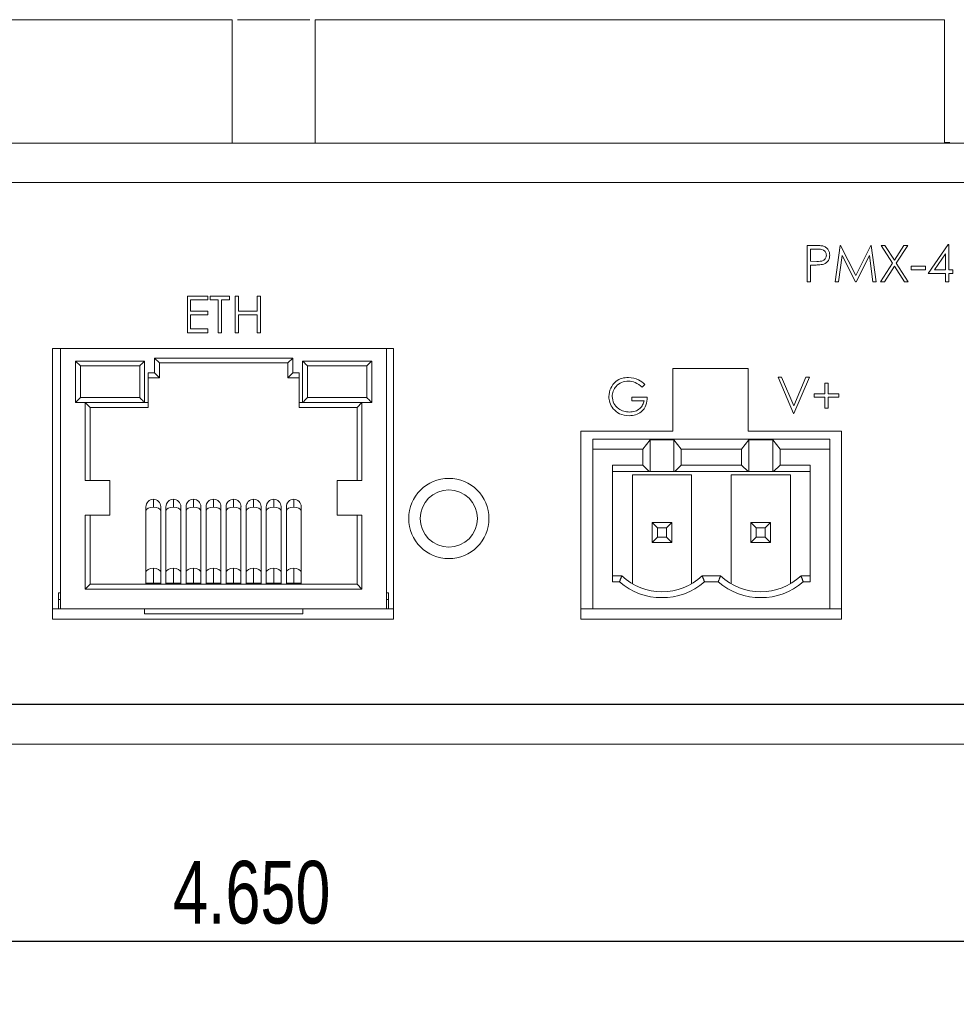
# Model space of a CAD drawing. Header units: inches. Extents: x 0.2 to 16.3, y 0.2 to 11.5.
# Tile 42 of 73: x 8.4 to 10.2, y 3 to 5. Entities that reach past the tile are written whole.
import ezdxf

# ---------------------------------------------------------------- set-up
doc = ezdxf.new("R2010")
doc.units = ezdxf.units.IN
doc.header["$MEASUREMENT"] = 0
doc.layers.add('FORMAT', color=7, linetype='Continuous')
doc.styles.add('SLDTEXTSTYLE0', font='TXT', dxfattribs={"width": 0.75})
doc.dimstyles.new('SLDDIMSTYLE0', dxfattribs={"dimtxt": 0.125, "dimasz": 0.13, "dimexe": 0, "dimexo": 0.0625, "dimgap": 0.03125, "dimtad": 2, "dimdec": 3, "dimzin": 4, "dimdsep": 46, "dimtxsty": 'Standard', "dimsah": 1, "dimcen": 0.09, "dimadec": 0, "dimazin": 0, "dimtfac": 1, "dimtdec": 3, "dimtofl": 0, "dimtmove": 0, "dimatfit": 3, "dimfxl": 0, "dimtolj": 1, "dimtzin": 12, "dimarcsym": 0})

# ---------------------------------------------------------------- blocks, each defined once
blk = doc.blocks.new('*D17')
at = {"layer": 'FORMAT'}
for p, q in [((6.5614, 3.9254), (6.5614, 3.0316)), ((11.2114, 3.9254), (11.2114, 3.0316)), ((11.2114, 3.1566), (6.5614, 3.1566))]:
    blk.add_line(p, q, dxfattribs=at)
for points in [[(6.5614, 3.1566), (6.6914, 3.1366), (6.6914, 3.1766)], [(11.2114, 3.1566), (11.0814, 3.1766), (11.0814, 3.1366)]]:
    blk.add_solid(points, dxfattribs=at)
at = {"layer": 'FORMAT', "insert": (8.6786, 3.3178), "char_height": 0.125, "attachment_point": 1, "style": 'SLDTEXTSTYLE0'}
blk.add_mtext('4.650', dxfattribs=at)

msp = doc.modelspace()

# ---------------------------------------------------------------- linework, layer by layer
at = {"color": 7, "linetype": 'Continuous', "lineweight": 15}
for p, q in [((8.7964, 4.9957), (7.5417, 4.9957)), ((8.7964, 4.7497), (8.7964, 4.9957)), ((8.9617, 4.9957), (8.9617, 4.7497)), ((10.2164, 4.9957), (8.9617, 4.9957)), ((10.2164, 4.7497), (10.2164, 4.9957)), ((6.9904, 4.7497), (10.7824, 4.7497)), ((10.2274, 4.7504), (10.2164, 4.7504)), ((6.9904, 4.6707), (10.7824, 4.6707)), ((9.9429, 4.5455), (9.9572, 4.5455)), ((9.9429, 4.4726), (9.9429, 4.5455)), ((9.9494, 4.538), (9.9494, 4.5137)), ((9.9628, 4.538), (9.9494, 4.538)), ((9.999, 4.4726), (10.0086, 4.5455)), ((10.0086, 4.5455), (10.0096, 4.5455)), ((10.0096, 4.5455), (10.0397, 4.4857)), ((10.0397, 4.4857), (10.0697, 4.5455)), ((10.0697, 4.5455), (10.0706, 4.5455)), ((10.0706, 4.5455), (10.0803, 4.4726)), ((10.0901, 4.5455), (10.0977, 4.5455)), ((10.113, 4.5098), (10.0901, 4.5455)), ((10.0977, 4.5455), (10.1168, 4.5157)), ((10.1168, 4.5157), (10.1359, 4.5455)), ((10.1434, 4.5455), (10.1206, 4.5098)), ((10.1359, 4.5455), (10.1434, 4.5455)), ((10.1841, 4.4894), (10.2239, 4.5473)), ((10.2239, 4.5473), (10.2252, 4.5473)), ((10.2252, 4.5473), (10.2252, 4.4969)), ((10.0125, 4.5251), (10.0056, 4.4726)), ((10.039, 4.4726), (10.0125, 4.5251)), ((10.0668, 4.525), (10.0404, 4.4726)), ((10.0737, 4.4726), (10.0668, 4.525)), ((10.2187, 4.5285), (10.1969, 4.4969)), ((10.2187, 4.4969), (10.2187, 4.5285)), ((9.9494, 4.5137), (9.9622, 4.5135)), ((9.9494, 4.5062), (9.9494, 4.4726)), ((9.9547, 4.5062), (9.9494, 4.5062)), ((10.0892, 4.4726), (10.113, 4.5098)), ((10.1168, 4.5039), (10.0968, 4.4726)), ((10.1368, 4.4726), (10.1168, 4.5039)), ((10.1206, 4.5098), (10.1444, 4.4726)), ((10.1504, 4.5043), (10.1785, 4.5043)), ((10.1504, 4.4969), (10.1504, 4.5043)), ((10.1785, 4.5043), (10.1785, 4.4969)), ((10.1785, 4.4969), (10.1504, 4.4969)), ((10.2187, 4.4894), (10.1841, 4.4894)), ((10.1969, 4.4969), (10.2187, 4.4969)), ((10.2187, 4.4726), (10.2187, 4.4894)), ((10.2252, 4.4969), (10.2336, 4.4969)), ((10.2252, 4.4894), (10.2252, 4.4726)), ((10.2336, 4.4894), (10.2252, 4.4894)), ((10.2336, 4.4969), (10.2336, 4.4894)), ((9.9494, 4.4726), (9.9429, 4.4726)), ((10.0056, 4.4726), (9.999, 4.4726)), ((10.0404, 4.4726), (10.039, 4.4726)), ((10.0803, 4.4726), (10.0737, 4.4726)), ((10.0968, 4.4726), (10.0892, 4.4726)), ((10.1444, 4.4726), (10.1368, 4.4726)), ((10.2252, 4.4726), (10.2187, 4.4726)), ((8.7071, 4.4441), (8.7482, 4.4441)), ((8.7071, 4.3712), (8.7071, 4.4441)), ((8.7482, 4.4441), (8.7482, 4.4366)), ((8.7529, 4.4441), (8.7912, 4.4441)), ((8.7529, 4.4366), (8.7529, 4.4441)), ((8.7912, 4.4441), (8.7912, 4.4366)), ((8.8024, 4.4441), (8.809, 4.4441)), ((8.8024, 4.3712), (8.8024, 4.4441)), ((8.809, 4.4441), (8.809, 4.4142)), ((8.8464, 4.4441), (8.8529, 4.4441)), ((8.8464, 4.4142), (8.8464, 4.4441)), ((8.8529, 4.4441), (8.8529, 4.3712)), ((8.7136, 4.4366), (8.7136, 4.4142)), ((8.7482, 4.4366), (8.7136, 4.4366)), ((8.7688, 4.4366), (8.7529, 4.4366)), ((8.7688, 4.3712), (8.7688, 4.4366)), ((8.7753, 4.4366), (8.7753, 4.3712)), ((8.7912, 4.4366), (8.7753, 4.4366)), ((8.7136, 4.4142), (8.7482, 4.4142)), ((8.7136, 4.4067), (8.7136, 4.3787)), ((8.7482, 4.4067), (8.7136, 4.4067)), ((8.7482, 4.4142), (8.7482, 4.4067)), ((8.809, 4.4142), (8.8464, 4.4142)), ((8.809, 4.4067), (8.809, 4.3712)), ((8.8464, 4.4067), (8.809, 4.4067)), ((8.8464, 4.3712), (8.8464, 4.4067)), ((8.7482, 4.3712), (8.7071, 4.3712)), ((8.7136, 4.3787), (8.7482, 4.3787)), ((8.7482, 4.3787), (8.7482, 4.3712)), ((8.7753, 4.3712), (8.7688, 4.3712)), ((8.809, 4.3712), (8.8024, 4.3712)), ((8.8529, 4.3712), (8.8464, 4.3712)), ((9.1184, 4.3397), (8.4384, 4.3397)), ((8.4384, 4.3397), (8.4384, 3.7997)), ((8.4544, 4.3397), (8.4544, 3.8204)), ((9.1044, 3.8204), (9.1044, 4.3397)), ((9.1184, 3.7997), (9.1184, 4.3397)), ((8.494, 4.305), (8.4842, 4.3148)), ((8.622, 4.3148), (8.4842, 4.3148)), ((8.4842, 4.2322), (8.4842, 4.3148)), ((8.6121, 4.305), (8.494, 4.305)), ((8.494, 4.305), (8.494, 4.242)), ((8.6121, 4.305), (8.6121, 4.242)), ((8.622, 4.2322), (8.622, 4.3148)), ((8.6414, 4.3207), (8.9174, 4.3207)), ((8.6414, 4.2912), (8.6414, 4.3207)), ((8.6414, 4.3207), (8.6513, 4.3109)), ((8.6513, 4.3109), (8.6513, 4.2814)), ((8.6513, 4.3109), (8.9076, 4.3109)), ((8.9076, 4.3109), (8.9174, 4.3207)), ((8.9076, 4.2814), (8.9076, 4.3109)), ((8.9174, 4.3207), (8.9174, 4.2912)), ((8.9369, 4.3148), (8.9369, 4.2322)), ((9.0747, 4.3148), (8.9369, 4.3148)), ((8.9468, 4.305), (8.9468, 4.242)), ((9.0649, 4.305), (8.9468, 4.305)), ((9.0649, 4.305), (9.0649, 4.242)), ((9.0747, 4.3148), (9.0747, 4.2322)), ((8.6288, 4.2322), (8.6288, 4.2912)), ((8.6288, 4.2912), (8.6414, 4.2912)), ((8.6513, 4.2814), (8.6414, 4.2912)), ((8.9174, 4.2912), (8.9076, 4.2814)), ((8.9174, 4.2912), (8.93, 4.2912)), ((8.93, 4.2912), (8.93, 4.2322)), ((9.8249, 4.2997), (9.6749, 4.2997)), ((9.6749, 4.2997), (9.6749, 4.1747)), ((9.8249, 4.1747), (9.8249, 4.2997)), ((9.8848, 4.2828), (9.8918, 4.2828)), ((9.9156, 4.2099), (9.8848, 4.2828)), ((9.8918, 4.2828), (9.9161, 4.2253)), ((9.9161, 4.2253), (9.9404, 4.2828)), ((9.9474, 4.2828), (9.9165, 4.2099)), ((9.9404, 4.2828), (9.9474, 4.2828)), ((8.6288, 4.2814), (8.6513, 4.2814)), ((8.9076, 4.2814), (8.93, 4.2814)), ((9.6195, 4.2679), (9.6139, 4.2626)), ((9.9782, 4.2706), (9.9848, 4.2706)), ((9.9782, 4.2491), (9.9782, 4.2706)), ((9.9848, 4.2706), (9.9848, 4.2491)), ((9.5933, 4.243), (9.6241, 4.243)), ((9.5933, 4.2355), (9.5933, 4.243)), ((9.9567, 4.2426), (9.9567, 4.2491)), ((9.9567, 4.2491), (9.9782, 4.2491)), ((9.9782, 4.2426), (9.9567, 4.2426)), ((9.9782, 4.2211), (9.9782, 4.2426)), ((9.9848, 4.2491), (10.0063, 4.2491)), ((9.9848, 4.2426), (9.9848, 4.2211)), ((10.0063, 4.2426), (9.9848, 4.2426)), ((10.0063, 4.2491), (10.0063, 4.2426)), ((8.4842, 4.2322), (8.494, 4.242)), ((8.4842, 4.2322), (8.622, 4.2322)), ((8.6121, 4.242), (8.494, 4.242)), ((8.5036, 4.0763), (8.5036, 4.2322)), ((8.5135, 4.2223), (8.5036, 4.2322)), ((8.622, 4.2322), (8.6288, 4.2322)), ((8.6288, 4.2322), (8.6288, 4.2223)), ((8.93, 4.2322), (8.9369, 4.2322)), ((8.93, 4.2223), (8.93, 4.2322)), ((8.9369, 4.2322), (9.0747, 4.2322)), ((9.0649, 4.242), (8.9468, 4.242)), ((9.0552, 4.2322), (9.0454, 4.2223)), ((9.0552, 4.2322), (9.0552, 4.0763)), ((9.6176, 4.2355), (9.5933, 4.2355)), ((8.5135, 4.0763), (8.5135, 4.2223)), ((8.6288, 4.2223), (8.5135, 4.2223)), ((9.0454, 4.2223), (8.93, 4.2223)), ((9.0454, 4.2223), (9.0454, 4.0763)), ((9.9165, 4.2099), (9.9156, 4.2099)), ((9.9848, 4.2211), (9.9782, 4.2211)), ((9.6749, 4.1747), (9.4914, 4.1747)), ((9.4914, 4.1747), (9.4914, 3.7997)), ((10.0114, 4.1747), (9.8249, 4.1747)), ((10.0114, 3.7997), (10.0114, 4.1747)), ((9.5156, 4.1589), (9.5156, 4.1392)), ((9.9881, 4.1589), (9.5156, 4.1589)), ((9.6151, 4.1392), (9.6296, 4.1579)), ((9.6296, 4.1579), (9.6296, 4.0945)), ((9.6296, 4.1579), (9.6773, 4.1579)), ((9.6773, 4.1579), (9.6773, 4.0945)), ((9.6773, 4.1579), (9.6918, 4.1392)), ((9.8119, 4.1392), (9.8265, 4.1579)), ((9.8265, 4.0945), (9.8265, 4.1579)), ((9.8265, 4.1579), (9.8741, 4.1579)), ((9.8741, 4.1579), (9.8887, 4.1392)), ((9.8741, 4.0945), (9.8741, 4.1579)), ((9.9881, 4.1392), (9.9881, 4.1589)), ((9.5156, 4.1392), (9.5156, 3.8204)), ((9.6151, 4.1392), (9.5156, 4.1392)), ((9.6151, 4.1068), (9.6151, 4.1392)), ((9.6918, 4.1392), (9.6918, 4.1068)), ((9.6918, 4.1392), (9.8119, 4.1392)), ((9.8119, 4.1068), (9.8119, 4.1392)), ((9.8887, 4.1392), (9.8887, 4.1068)), ((9.9881, 4.1392), (9.8887, 4.1392)), ((9.9881, 3.8204), (9.9881, 4.1392)), ((9.555, 3.8743), (9.555, 4.1068)), ((9.6151, 4.1068), (9.555, 4.1068)), ((9.6281, 4.0945), (9.6151, 4.1068)), ((9.6918, 4.1068), (9.6788, 4.0945)), ((9.6918, 4.1068), (9.8119, 4.1068)), ((9.8249, 4.0945), (9.8119, 4.1068)), ((9.8887, 4.1068), (9.8756, 4.0945)), ((9.9487, 4.1068), (9.8887, 4.1068)), ((9.9487, 4.1068), (9.9487, 3.8743)), ((9.6281, 4.0945), (9.555, 4.0945)), ((9.5944, 4.0881), (9.5944, 3.8704)), ((9.7125, 4.0881), (9.5944, 4.0881)), ((9.6296, 4.0945), (9.6281, 4.0945)), ((9.6773, 4.0945), (9.6296, 4.0945)), ((9.6788, 4.0945), (9.6773, 4.0945)), ((9.8249, 4.0945), (9.6788, 4.0945)), ((9.7125, 3.8704), (9.7125, 4.0881)), ((9.7912, 4.0881), (9.7912, 3.8704)), ((9.9093, 4.0881), (9.7912, 4.0881)), ((9.8265, 4.0945), (9.8249, 4.0945)), ((9.8741, 4.0945), (9.8265, 4.0945)), ((9.8756, 4.0945), (9.8741, 4.0945)), ((9.9487, 4.0945), (9.8756, 4.0945)), ((9.9093, 3.8704), (9.9093, 4.0881)), ((8.5036, 4.0763), (8.5529, 4.0763)), ((8.5529, 4.0074), (8.5529, 4.0763)), ((9.006, 4.0763), (9.006, 4.0074)), ((9.006, 4.0763), (9.0552, 4.0763)), ((8.5036, 4.0074), (8.5529, 4.0074)), ((8.5036, 3.8597), (8.5036, 4.0074)), ((8.5135, 3.8696), (8.5135, 4.0074)), ((9.006, 4.0074), (9.0552, 4.0074)), ((9.0454, 4.0074), (9.0454, 3.8696)), ((9.0552, 4.0074), (9.0552, 3.8597)), ((9.6338, 3.9924), (9.6443, 3.9819)), ((9.6338, 3.953), (9.6338, 3.9924)), ((9.6338, 3.9924), (9.6731, 3.9924)), ((9.6731, 3.9924), (9.6626, 3.9819)), ((9.6731, 3.953), (9.6731, 3.9924)), ((9.8412, 3.9819), (9.8306, 3.9924)), ((9.8306, 3.9924), (9.8306, 3.953)), ((9.87, 3.9924), (9.8306, 3.9924)), ((9.87, 3.9924), (9.8594, 3.9819)), ((9.87, 3.9924), (9.87, 3.953)), ((9.6626, 3.9819), (9.6443, 3.9819)), ((9.6443, 3.9819), (9.6443, 3.9636)), ((9.6626, 3.9636), (9.6626, 3.9819)), ((9.8412, 3.9819), (9.8412, 3.9636)), ((9.8594, 3.9819), (9.8412, 3.9819)), ((9.8594, 3.9636), (9.8594, 3.9819)), ((9.6443, 3.9636), (9.6338, 3.953)), ((9.6338, 3.953), (9.6731, 3.953)), ((9.6626, 3.9636), (9.6443, 3.9636)), ((9.6731, 3.953), (9.6626, 3.9636)), ((9.8412, 3.9636), (9.8306, 3.953)), ((9.87, 3.953), (9.8306, 3.953)), ((9.8412, 3.9636), (9.8594, 3.9636)), ((9.87, 3.953), (9.8594, 3.9636)), ((8.5036, 3.8597), (8.5135, 3.8696)), ((9.0454, 3.8696), (8.5135, 3.8696)), ((8.6245, 3.872), (8.6393, 3.872)), ((8.6393, 3.872), (8.654, 3.872)), ((8.6645, 3.872), (8.6793, 3.872)), ((8.6793, 3.872), (8.694, 3.872)), ((8.7045, 3.872), (8.7193, 3.872)), ((8.7193, 3.872), (8.734, 3.872)), ((8.7445, 3.872), (8.7593, 3.872)), ((8.7593, 3.872), (8.774, 3.872)), ((8.7845, 3.872), (8.7993, 3.872)), ((8.7993, 3.872), (8.814, 3.872)), ((8.8245, 3.872), (8.8393, 3.872)), ((8.8393, 3.872), (8.854, 3.872)), ((8.8645, 3.872), (8.8793, 3.872)), ((8.8793, 3.872), (8.894, 3.872)), ((8.9045, 3.872), (8.9193, 3.872)), ((8.9193, 3.872), (8.934, 3.872)), ((9.0454, 3.8696), (9.0552, 3.8597)), ((9.555, 3.8861), (9.5731, 3.8861)), ((9.5686, 3.8743), (9.555, 3.8743)), ((9.7337, 3.8861), (9.77, 3.8861)), ((9.7655, 3.8743), (9.7382, 3.8743)), ((9.9306, 3.8861), (9.9487, 3.8861)), ((9.9487, 3.8743), (9.9351, 3.8743)), ((8.4505, 3.8389), (8.4505, 3.8526)), ((8.5036, 3.8597), (9.0552, 3.8597)), ((9.1084, 3.8526), (9.1084, 3.8389)), ((8.4505, 3.8204), (8.4505, 3.8389)), ((8.4505, 3.8389), (8.4544, 3.8389)), ((9.1084, 3.8389), (9.1044, 3.8389)), ((9.1084, 3.8204), (9.1084, 3.8389)), ((8.4384, 3.8204), (8.4544, 3.8204)), ((8.4544, 3.8204), (9.1044, 3.8204)), ((8.6218, 3.8204), (8.6218, 3.8105)), ((8.9371, 3.8105), (8.6218, 3.8105)), ((8.9371, 3.8105), (8.9371, 3.8204)), ((9.1044, 3.8204), (9.1184, 3.8204)), ((9.4914, 3.8204), (9.5156, 3.8204)), ((9.5156, 3.8204), (9.9881, 3.8204)), ((9.9881, 3.8204), (10.0114, 3.8204)), ((8.4384, 3.7997), (9.1184, 3.7997)), ((9.4914, 3.7997), (10.0114, 3.7997)), ((6.3864, 3.6304), (11.3864, 3.6304)), ((10.8329, 3.6297), (6.94, 3.6297)), ((6.3864, 3.5504), (11.3864, 3.5504))]:
    msp.add_line(p, q, dxfattribs=at)
at = {"color": 7, "linetype": 'Continuous', "lineweight": 15, "flags": 128}
for points in [[(8.6121, 4.305), (8.614, 4.3069), (8.6159, 4.3088), (8.6176, 4.3105), (8.6191, 4.312), (8.6203, 4.3132), (8.6212, 4.3141), (8.6218, 4.3147), (8.622, 4.3148)], [(8.9468, 4.305), (8.9448, 4.3069), (8.943, 4.3088), (8.9413, 4.3105), (8.9398, 4.312), (8.9386, 4.3132), (8.9377, 4.3141), (8.9371, 4.3147), (8.9369, 4.3148)], [(9.0649, 4.305), (9.0668, 4.3069), (9.0686, 4.3088), (9.0703, 4.3105), (9.0718, 4.312), (9.0731, 4.3132), (9.074, 4.3141), (9.0745, 4.3147), (9.0747, 4.3148)], [(8.6121, 4.242), (8.614, 4.2401), (8.6159, 4.2382), (8.6176, 4.2365), (8.6191, 4.235), (8.6203, 4.2338), (8.6212, 4.2329), (8.6218, 4.2324), (8.622, 4.2322)], [(8.9369, 4.2322), (8.9371, 4.2324), (8.9377, 4.2329), (8.9386, 4.2338), (8.9398, 4.235), (8.9413, 4.2365), (8.943, 4.2382), (8.9448, 4.2401), (8.9468, 4.242)], [(9.0649, 4.242), (9.0666, 4.2403), (9.0682, 4.2386), (9.0698, 4.2371), (9.0712, 4.2357), (9.0724, 4.2345), (9.0734, 4.2335), (9.0741, 4.2328), (9.0746, 4.2323), (9.0747, 4.2322)], [(8.6245, 4.0154), (8.6256, 4.0185), (8.6288, 4.0211), (8.6336, 4.0229), (8.6393, 4.0235)], [(8.6393, 4.0235), (8.6449, 4.0229), (8.6497, 4.0211), (8.6529, 4.0185), (8.654, 4.0154)], [(8.6645, 4.0154), (8.6656, 4.0185), (8.6688, 4.0211), (8.6736, 4.0229), (8.6793, 4.0235)], [(8.6793, 4.0235), (8.6849, 4.0229), (8.6897, 4.0211), (8.6929, 4.0185), (8.694, 4.0154)], [(8.7045, 4.0154), (8.7056, 4.0185), (8.7088, 4.0211), (8.7136, 4.0229), (8.7193, 4.0235)], [(8.7193, 4.0235), (8.7249, 4.0229), (8.7297, 4.0211), (8.7329, 4.0185), (8.734, 4.0154)], [(8.7445, 4.0154), (8.7456, 4.0185), (8.7488, 4.0211), (8.7536, 4.0229), (8.7593, 4.0235)], [(8.7593, 4.0235), (8.7649, 4.0229), (8.7697, 4.0211), (8.7729, 4.0185), (8.774, 4.0154)], [(8.7845, 4.0154), (8.7856, 4.0185), (8.7888, 4.0211), (8.7936, 4.0229), (8.7993, 4.0235)], [(8.7993, 4.0235), (8.8049, 4.0229), (8.8097, 4.0211), (8.8129, 4.0185), (8.814, 4.0154)], [(8.8245, 4.0154), (8.8256, 4.0185), (8.8288, 4.0211), (8.8336, 4.0229), (8.8393, 4.0235)], [(8.8393, 4.0235), (8.8449, 4.0229), (8.8497, 4.0211), (8.8529, 4.0185), (8.854, 4.0154)], [(8.8645, 4.0154), (8.8656, 4.0185), (8.8688, 4.0211), (8.8736, 4.0229), (8.8793, 4.0235)], [(8.8793, 4.0235), (8.8849, 4.0229), (8.8897, 4.0211), (8.8929, 4.0185), (8.894, 4.0154)], [(8.9045, 4.0154), (8.9056, 4.0185), (8.9088, 4.0211), (8.9136, 4.0229), (8.9193, 4.0235)], [(8.9193, 4.0235), (8.9249, 4.0229), (8.9297, 4.0211), (8.9329, 4.0185), (8.934, 4.0154)], [(8.6393, 3.9016), (8.6336, 3.901), (8.6288, 3.8992), (8.6256, 3.8966), (8.6245, 3.8935), (8.6245, 3.8935)], [(8.654, 3.8935), (8.654, 3.8935), (8.6529, 3.8966), (8.6497, 3.8992), (8.6449, 3.901), (8.6393, 3.9016)], [(8.6793, 3.9016), (8.6736, 3.901), (8.6688, 3.8992), (8.6656, 3.8966), (8.6645, 3.8935), (8.6645, 3.8935)], [(8.694, 3.8935), (8.694, 3.8935), (8.6929, 3.8966), (8.6897, 3.8992), (8.6849, 3.901), (8.6793, 3.9016)], [(8.7193, 3.9016), (8.7136, 3.901), (8.7088, 3.8992), (8.7056, 3.8966), (8.7045, 3.8935), (8.7045, 3.8935)], [(8.734, 3.8935), (8.734, 3.8935), (8.7329, 3.8966), (8.7297, 3.8992), (8.7249, 3.901), (8.7193, 3.9016)], [(8.7593, 3.9016), (8.7536, 3.901), (8.7488, 3.8992), (8.7456, 3.8966), (8.7445, 3.8935), (8.7445, 3.8935)], [(8.774, 3.8935), (8.774, 3.8935), (8.7729, 3.8966), (8.7697, 3.8992), (8.7649, 3.901), (8.7593, 3.9016)], [(8.7993, 3.9016), (8.7936, 3.901), (8.7888, 3.8992), (8.7856, 3.8966), (8.7845, 3.8935), (8.7845, 3.8935)], [(8.814, 3.8935), (8.814, 3.8935), (8.8129, 3.8966), (8.8097, 3.8992), (8.8049, 3.901), (8.7993, 3.9016)], [(8.8393, 3.9016), (8.8336, 3.901), (8.8288, 3.8992), (8.8256, 3.8966), (8.8245, 3.8935), (8.8245, 3.8935)], [(8.854, 3.8935), (8.854, 3.8935), (8.8529, 3.8966), (8.8497, 3.8992), (8.8449, 3.901), (8.8393, 3.9016)], [(8.8793, 3.9016), (8.8736, 3.901), (8.8688, 3.8992), (8.8656, 3.8966), (8.8645, 3.8935), (8.8645, 3.8935)], [(8.894, 3.8935), (8.894, 3.8935), (8.8929, 3.8966), (8.8897, 3.8992), (8.8849, 3.901), (8.8793, 3.9016)], [(8.9193, 3.9016), (8.9136, 3.901), (8.9088, 3.8992), (8.9056, 3.8966), (8.9045, 3.8935), (8.9045, 3.8935)], [(8.934, 3.8935), (8.934, 3.8935), (8.9329, 3.8966), (8.9297, 3.8992), (8.9249, 3.901), (8.9193, 3.9016)]]:
    msp.add_lwpolyline(points, dxfattribs=at)
at = {"color": 7, "linetype": 'Continuous', "lineweight": 15}
for radius in [0.08, 0.057]:
    msp.add_circle((9.2284, 4.0007), radius, dxfattribs=at)
for centre, radius, start, end in [((8.6393, 4.0243), 0.0148, 90, 181.8267), ((8.6393, 4.0243), 0.0148, 0.019, 90), ((8.6793, 4.0243), 0.0148, 90, 181.8267), ((8.6793, 4.0243), 0.0148, 0.019, 90), ((8.7193, 4.0243), 0.0148, 90, 181.8267), ((8.7193, 4.0243), 0.0148, 0.019, 90), ((8.7593, 4.0243), 0.0148, 90, 181.8267), ((8.7593, 4.0243), 0.0148, 0.019, 90), ((8.7993, 4.0243), 0.0148, 90, 181.8267), ((8.7993, 4.0243), 0.0148, 0.019, 90), ((8.8393, 4.0243), 0.0148, 90, 181.8267), ((8.8393, 4.0243), 0.0148, 0.019, 90), ((8.8793, 4.0243), 0.0148, 90, 181.8267), ((8.8793, 4.0243), 0.0148, 0.019, 90), ((8.9193, 4.0243), 0.0148, 90, 181.8267), ((8.9193, 4.0243), 0.0148, 0.019, 90), ((9.6534, 3.9727), 0.1299, 229.2509, 310.7491), ((9.6534, 3.9727), 0.1181, 227.1666, 312.8334), ((9.8503, 3.9727), 0.1299, 229.2509, 310.7491), ((9.8503, 3.9727), 0.1181, 227.1666, 312.8334)]:
    msp.add_arc(centre, radius, start, end, dxfattribs=at)
for points in [[(8.9512, 4.9957), (8.807, 4.9957)], [(8.6245, 4.0154), (8.6245, 3.8935)], [(8.654, 3.8935), (8.654, 4.0154)], [(8.6645, 4.0154), (8.6645, 3.8935)], [(8.694, 3.8935), (8.694, 4.0154)], [(8.7045, 4.0154), (8.7045, 3.8935)], [(8.734, 3.8935), (8.734, 4.0154)], [(8.7445, 4.0154), (8.7445, 3.8935)], [(8.774, 3.8935), (8.774, 4.0154)], [(8.7845, 4.0154), (8.7845, 3.8935)], [(8.814, 3.8935), (8.814, 4.0154)], [(8.8245, 4.0154), (8.8245, 3.8935)], [(8.854, 3.8935), (8.854, 4.0154)], [(8.8645, 4.0154), (8.8645, 3.8935)], [(8.894, 3.8935), (8.894, 4.0154)], [(8.9045, 4.0154), (8.9045, 3.8935)], [(8.934, 3.8935), (8.934, 4.0154)], [(8.6245, 3.872), (8.6245, 3.8696)], [(8.654, 3.8696), (8.654, 3.872)], [(8.6645, 3.872), (8.6645, 3.8696)], [(8.694, 3.8696), (8.694, 3.872)], [(8.7045, 3.872), (8.7045, 3.8696)], [(8.734, 3.8696), (8.734, 3.872)], [(8.7445, 3.872), (8.7445, 3.8696)], [(8.774, 3.8696), (8.774, 3.872)], [(8.7845, 3.872), (8.7845, 3.8696)], [(8.814, 3.8696), (8.814, 3.872)], [(8.8245, 3.872), (8.8245, 3.8696)], [(8.854, 3.8696), (8.854, 3.872)], [(8.8645, 3.872), (8.8645, 3.8696)], [(8.894, 3.8696), (8.894, 3.872)], [(8.9045, 3.872), (8.9045, 3.8696)], [(8.934, 3.8696), (8.934, 3.872)], [(9.5731, 3.8861), (9.5686, 3.8743)], [(9.7382, 3.8743), (9.7337, 3.8861)], [(9.77, 3.8861), (9.7655, 3.8743)], [(9.9351, 3.8743), (9.9306, 3.8861)], [(8.4544, 3.8526), (8.4505, 3.8526)], [(9.1084, 3.8526), (9.1044, 3.8526)]]:
    msp.add_open_spline(points, degree=1, dxfattribs=at)
for points, knots in [([(9.9572, 4.5455), (9.9603, 4.5455), (9.9659, 4.5455), (9.9714, 4.5447), (9.9738, 4.5444)], [0, 0, 0, 0, 0.560317, 1, 1, 1, 1]), ([(9.9812, 4.5259), (9.9809, 4.528), (9.9804, 4.5311), (9.9777, 4.5344), (9.9726, 4.5381), (9.9671, 4.5381), (9.9628, 4.538)], [0, 0, 0, 0, 0.248969, 0.37473, 0.500386, 1, 1, 1, 1]), ([(9.9738, 4.5444), (9.976, 4.5436), (9.9805, 4.542), (9.985, 4.5371), (9.9875, 4.5315), (9.9877, 4.5278), (9.9878, 4.5259)], [0, 0, 0, 0, 0.279706, 0.559381, 0.779508, 1, 1, 1, 1]), ([(9.9622, 4.5135), (9.9667, 4.5135), (9.9722, 4.5135), (9.9776, 4.5171), (9.9804, 4.5205), (9.9809, 4.5237), (9.9812, 4.5259)], [0, 0, 0, 0, 0.499721, 0.62535, 0.751081, 1, 1, 1, 1]), ([(9.9878, 4.5259), (9.9876, 4.5235), (9.9873, 4.5187), (9.9836, 4.5129), (9.9786, 4.5091), (9.975, 4.508), (9.9732, 4.5074)], [0, 0, 0, 0, 0.280099, 0.559324, 0.779458, 1, 1, 1, 1]), ([(9.9732, 4.5074), (9.9698, 4.507), (9.9636, 4.5062), (9.9574, 4.5062), (9.9547, 4.5062)], [0, 0, 0, 0, 0.55969, 1, 1, 1, 1]), ([(9.5475, 4.244), (9.5482, 4.2497), (9.5496, 4.2611), (9.5601, 4.2739), (9.5732, 4.2812), (9.5822, 4.2819), (9.5867, 4.2822)], [0, 0, 0, 0, 0.27959, 0.559071, 0.779413, 1, 1, 1, 1]), ([(9.5867, 4.2822), (9.5936, 4.2814), (9.6061, 4.2798), (9.6154, 4.2716), (9.6195, 4.2679)], [0, 0, 0, 0, 0.55858, 1, 1, 1, 1]), ([(9.5865, 4.2748), (9.5819, 4.2742), (9.5726, 4.2731), (9.5619, 4.2653), (9.5553, 4.2551), (9.5544, 4.2479), (9.554, 4.2442)], [0, 0, 0, 0, 0.279847, 0.559555, 0.779847, 1, 1, 1, 1]), ([(9.6139, 4.2626), (9.6093, 4.2663), (9.6013, 4.273), (9.591, 4.2742), (9.5865, 4.2748)], [0, 0, 0, 0, 0.559836, 1, 1, 1, 1]), ([(9.5564, 4.2194), (9.5535, 4.2236), (9.5484, 4.231), (9.5478, 4.24), (9.5475, 4.244)], [0, 0, 0, 0, 0.559316, 1, 1, 1, 1]), ([(9.554, 4.2442), (9.5548, 4.2394), (9.5563, 4.2298), (9.5659, 4.2196), (9.5772, 4.214), (9.5848, 4.2134), (9.5886, 4.2131)], [0, 0, 0, 0, 0.279061, 0.558583, 0.779235, 1, 1, 1, 1]), ([(9.6241, 4.243), (9.6237, 4.2375), (9.6228, 4.2265), (9.6136, 4.2135), (9.601, 4.2065), (9.5923, 4.2059), (9.588, 4.2056)], [0, 0, 0, 0, 0.2803513, 0.5593674, 0.7793721, 1, 1, 1, 1]), ([(9.5886, 4.2131), (9.5923, 4.2134), (9.5999, 4.2139), (9.6091, 4.2194), (9.6155, 4.2269), (9.6169, 4.2326), (9.6176, 4.2355)], [0, 0, 0, 0, 0.280253, 0.559911, 0.779941, 1, 1, 1, 1]), ([(9.588, 4.2056), (9.5812, 4.2062), (9.569, 4.2073), (9.5603, 4.2157), (9.5564, 4.2194)], [0, 0, 0, 0, 0.559616, 1, 1, 1, 1]), ([(8.6393, 4.0391), (8.6393, 4.0388), (8.6393, 4.0383), (8.6393, 4.0336), (8.6393, 4.0273), (8.6393, 4.0235)], [0, 0, 0, 0, 0.276889, 0.562395, 1, 1, 1, 1]), ([(8.6793, 4.0391), (8.6793, 4.0388), (8.6793, 4.0383), (8.6793, 4.0336), (8.6793, 4.0273), (8.6793, 4.0235)], [0, 0, 0, 0, 0.276891, 0.562395, 1, 1, 1, 1]), ([(8.7193, 4.0235), (8.7193, 4.026), (8.7193, 4.031), (8.7193, 4.0374), (8.7193, 4.0385), (8.7193, 4.0391)], [0, 0, 0, 0, 0.276891, 0.562396, 1, 1, 1, 1]), ([(8.7593, 4.0235), (8.7593, 4.026), (8.7593, 4.031), (8.7593, 4.0374), (8.7593, 4.0385), (8.7593, 4.0391)], [0, 0, 0, 0, 0.276889, 0.562394, 1, 1, 1, 1]), ([(8.7993, 4.0391), (8.7993, 4.0388), (8.7993, 4.0383), (8.7993, 4.0336), (8.7993, 4.0273), (8.7993, 4.0235)], [0, 0, 0, 0, 0.276889, 0.562395, 1, 1, 1, 1]), ([(8.8393, 4.0391), (8.8393, 4.0388), (8.8393, 4.0383), (8.8393, 4.0336), (8.8393, 4.0273), (8.8393, 4.0235)], [0, 0, 0, 0, 0.276891, 0.562395, 1, 1, 1, 1]), ([(8.8793, 4.0235), (8.8793, 4.026), (8.8793, 4.031), (8.8793, 4.0374), (8.8793, 4.0385), (8.8793, 4.0391)], [0, 0, 0, 0, 0.276891, 0.562396, 1, 1, 1, 1]), ([(8.9193, 4.0235), (8.9193, 4.026), (8.9193, 4.031), (8.9193, 4.0374), (8.9193, 4.0385), (8.9193, 4.0391)], [0, 0, 0, 0, 0.276889, 0.562394, 1, 1, 1, 1]), ([(8.6245, 4.0243), (8.6245, 4.0242), (8.6245, 4.024), (8.6245, 4.0221), (8.6245, 4.0193), (8.6245, 4.0167), (8.6245, 4.0154)], [0, 0, 0, 0, 0.246111, 0.5, 0.753887, 1, 1, 1, 1]), ([(8.6245, 4.0242), (8.6245, 4.0239), (8.6245, 4.0236), (8.6245, 4.0211), (8.6245, 4.0186), (8.6245, 4.0155), (8.6245, 4.0109), (8.6245, 4.0071), (8.6245, 4.0046)], [0, 0, 0, 0, 0.236844, 0.365965, 0.49792, 0.629968, 0.759367, 1, 1, 1, 1]), ([(8.654, 4.0154), (8.654, 4.0167), (8.654, 4.0193), (8.654, 4.0221), (8.654, 4.024), (8.654, 4.0242), (8.654, 4.0243)], [0, 0, 0, 0, 0.246113, 0.5, 0.753889, 1, 1, 1, 1]), ([(8.6645, 4.0243), (8.6645, 4.0242), (8.6645, 4.024), (8.6645, 4.0221), (8.6645, 4.0193), (8.6645, 4.0167), (8.6645, 4.0154)], [0, 0, 0, 0, 0.246115, 0.5, 0.753887, 1, 1, 1, 1]), ([(8.6645, 4.0242), (8.6645, 4.0239), (8.6645, 4.0236), (8.6645, 4.0211), (8.6645, 4.0186), (8.6645, 4.0155), (8.6645, 4.0109), (8.6645, 4.0071), (8.6645, 4.0046)], [0, 0, 0, 0, 0.236844, 0.365963, 0.497918, 0.629968, 0.759366, 1, 1, 1, 1]), ([(8.694, 4.0154), (8.694, 4.0167), (8.694, 4.0193), (8.694, 4.0221), (8.694, 4.024), (8.694, 4.0242), (8.694, 4.0243)], [0, 0, 0, 0, 0.246113, 0.5, 0.753885, 1, 1, 1, 1]), ([(8.7045, 4.0242), (8.7045, 4.0241), (8.7045, 4.0239), (8.7045, 4.0221), (8.7045, 4.0193), (8.7045, 4.0167), (8.7045, 4.0154)], [0, 0, 0, 0, 0.240853, 0.496147, 0.75181, 1, 1, 1, 1]), ([(8.7045, 4.0242), (8.7045, 4.0239), (8.7045, 4.0236), (8.7045, 4.0211), (8.7045, 4.0186), (8.7045, 4.0155), (8.7045, 4.0109), (8.7045, 4.0071), (8.7045, 4.0046)], [0, 0, 0, 0, 0.236844, 0.365965, 0.49792, 0.629968, 0.759367, 1, 1, 1, 1]), ([(8.734, 4.0154), (8.734, 4.0167), (8.734, 4.0193), (8.734, 4.0221), (8.734, 4.024), (8.734, 4.0242), (8.734, 4.0243)], [0, 0, 0, 0, 0.246113, 0.5, 0.753889, 1, 1, 1, 1]), ([(8.7445, 4.0242), (8.7445, 4.0241), (8.7445, 4.0239), (8.7445, 4.0221), (8.7445, 4.0193), (8.7445, 4.0167), (8.7445, 4.0154)], [0, 0, 0, 0, 0.24085, 0.496148, 0.751812, 1, 1, 1, 1]), ([(8.7445, 4.0242), (8.7445, 4.0239), (8.7445, 4.0236), (8.7445, 4.0211), (8.7445, 4.0186), (8.7445, 4.0155), (8.7445, 4.0109), (8.7445, 4.0071), (8.7445, 4.0046)], [0, 0, 0, 0, 0.236844, 0.365963, 0.497918, 0.629968, 0.759366, 1, 1, 1, 1]), ([(8.774, 4.0154), (8.774, 4.0167), (8.774, 4.0193), (8.774, 4.0221), (8.774, 4.024), (8.774, 4.0242), (8.774, 4.0243)], [0, 0, 0, 0, 0.246113, 0.5, 0.753885, 1, 1, 1, 1]), ([(8.7845, 4.0243), (8.7845, 4.0242), (8.7845, 4.024), (8.7845, 4.0221), (8.7845, 4.0193), (8.7845, 4.0167), (8.7845, 4.0154)], [0, 0, 0, 0, 0.246111, 0.5, 0.753887, 1, 1, 1, 1]), ([(8.7845, 4.0242), (8.7845, 4.0239), (8.7845, 4.0236), (8.7845, 4.0211), (8.7845, 4.0186), (8.7845, 4.0155), (8.7845, 4.0109), (8.7845, 4.0071), (8.7845, 4.0046)], [0, 0, 0, 0, 0.236844, 0.365965, 0.49792, 0.629968, 0.759367, 1, 1, 1, 1]), ([(8.814, 4.0154), (8.814, 4.0167), (8.814, 4.0193), (8.814, 4.0221), (8.814, 4.024), (8.814, 4.0242), (8.814, 4.0243)], [0, 0, 0, 0, 0.246113, 0.5, 0.753889, 1, 1, 1, 1]), ([(8.8245, 4.0243), (8.8245, 4.0242), (8.8245, 4.024), (8.8245, 4.0221), (8.8245, 4.0193), (8.8245, 4.0167), (8.8245, 4.0154)], [0, 0, 0, 0, 0.246115, 0.5, 0.753887, 1, 1, 1, 1]), ([(8.8245, 4.0242), (8.8245, 4.0239), (8.8245, 4.0236), (8.8245, 4.0211), (8.8245, 4.0186), (8.8245, 4.0155), (8.8245, 4.0109), (8.8245, 4.0071), (8.8245, 4.0046)], [0, 0, 0, 0, 0.236844, 0.365963, 0.497918, 0.629968, 0.759366, 1, 1, 1, 1]), ([(8.854, 4.0154), (8.854, 4.0167), (8.854, 4.0193), (8.854, 4.0221), (8.854, 4.024), (8.854, 4.0242), (8.854, 4.0243)], [0, 0, 0, 0, 0.246113, 0.5, 0.753885, 1, 1, 1, 1]), ([(8.8645, 4.0242), (8.8645, 4.0241), (8.8645, 4.0239), (8.8645, 4.0221), (8.8645, 4.0193), (8.8645, 4.0167), (8.8645, 4.0154)], [0, 0, 0, 0, 0.240853, 0.496147, 0.75181, 1, 1, 1, 1]), ([(8.8645, 4.0242), (8.8645, 4.0239), (8.8645, 4.0236), (8.8645, 4.0211), (8.8645, 4.0186), (8.8645, 4.0155), (8.8645, 4.0109), (8.8645, 4.0071), (8.8645, 4.0046)], [0, 0, 0, 0, 0.2368436, 0.3659645, 0.4979196, 0.6299681, 0.7593665, 1, 1, 1, 1]), ([(8.894, 4.0154), (8.894, 4.0167), (8.894, 4.0193), (8.894, 4.0221), (8.894, 4.024), (8.894, 4.0242), (8.894, 4.0243)], [0, 0, 0, 0, 0.246113, 0.5, 0.753889, 1, 1, 1, 1]), ([(8.9045, 4.0243), (8.9045, 4.0241), (8.9045, 4.0237), (8.9045, 4.0212), (8.9045, 4.0188), (8.9045, 4.0168), (8.9045, 4.0159)], [0, 0, 0, 0, 0.392304, 0.60349, 0.819157, 1, 1, 1, 1]), ([(8.9045, 4.0242), (8.9045, 4.0241), (8.9045, 4.0239), (8.9045, 4.0221), (8.9045, 4.0193), (8.9045, 4.0167), (8.9045, 4.0154)], [0, 0, 0, 0, 0.24085, 0.496148, 0.751812, 1, 1, 1, 1]), ([(8.934, 4.0154), (8.934, 4.0167), (8.934, 4.0193), (8.934, 4.0221), (8.934, 4.024), (8.934, 4.0242), (8.934, 4.0243)], [0, 0, 0, 0, 0.246113, 0.5, 0.753885, 1, 1, 1, 1]), ([(8.6245, 3.8935), (8.6245, 3.8902), (8.6245, 3.8835), (8.6245, 3.8758), (8.6245, 3.872)], [0, 0, 0, 0, 0.500001, 1, 1, 1, 1]), ([(8.6393, 3.9016), (8.6393, 3.8964), (8.6393, 3.8871), (8.6393, 3.8766), (8.6393, 3.872)], [0, 0, 0, 0, 0.56, 1, 1, 1, 1]), ([(8.654, 3.872), (8.654, 3.8758), (8.654, 3.8835), (8.654, 3.8902), (8.654, 3.8935)], [0, 0, 0, 0, 0.499999, 1, 1, 1, 1]), ([(8.6645, 3.8935), (8.6645, 3.8902), (8.6645, 3.8835), (8.6645, 3.8758), (8.6645, 3.872)], [0, 0, 0, 0, 0.5, 1, 1, 1, 1]), ([(8.6793, 3.9016), (8.6793, 3.8964), (8.6793, 3.8871), (8.6793, 3.8766), (8.6793, 3.872)], [0, 0, 0, 0, 0.5599998, 1, 1, 1, 1]), ([(8.694, 3.872), (8.694, 3.8758), (8.694, 3.8835), (8.694, 3.8902), (8.694, 3.8935)], [0, 0, 0, 0, 0.5, 1, 1, 1, 1]), ([(8.7045, 3.8935), (8.7045, 3.8902), (8.7045, 3.8835), (8.7045, 3.8758), (8.7045, 3.872)], [0, 0, 0, 0, 0.500001, 1, 1, 1, 1]), ([(8.7193, 3.9016), (8.7193, 3.8964), (8.7193, 3.8871), (8.7193, 3.8766), (8.7193, 3.872)], [0, 0, 0, 0, 0.56, 1, 1, 1, 1]), ([(8.734, 3.872), (8.734, 3.8758), (8.734, 3.8835), (8.734, 3.8902), (8.734, 3.8935)], [0, 0, 0, 0, 0.499999, 1, 1, 1, 1]), ([(8.7445, 3.8935), (8.7445, 3.8902), (8.7445, 3.8835), (8.7445, 3.8758), (8.7445, 3.872)], [0, 0, 0, 0, 0.5, 1, 1, 1, 1]), ([(8.7593, 3.9016), (8.7593, 3.8964), (8.7593, 3.8871), (8.7593, 3.8766), (8.7593, 3.872)], [0, 0, 0, 0, 0.5599998, 1, 1, 1, 1]), ([(8.774, 3.872), (8.774, 3.8758), (8.774, 3.8835), (8.774, 3.8902), (8.774, 3.8935)], [0, 0, 0, 0, 0.5, 1, 1, 1, 1]), ([(8.7845, 3.8935), (8.7845, 3.8902), (8.7845, 3.8835), (8.7845, 3.8758), (8.7845, 3.872)], [0, 0, 0, 0, 0.500001, 1, 1, 1, 1]), ([(8.7993, 3.9016), (8.7993, 3.8964), (8.7993, 3.8871), (8.7993, 3.8766), (8.7993, 3.872)], [0, 0, 0, 0, 0.56, 1, 1, 1, 1]), ([(8.814, 3.872), (8.814, 3.8758), (8.814, 3.8835), (8.814, 3.8902), (8.814, 3.8935)], [0, 0, 0, 0, 0.499999, 1, 1, 1, 1]), ([(8.8245, 3.8935), (8.8245, 3.8902), (8.8245, 3.8835), (8.8245, 3.8758), (8.8245, 3.872)], [0, 0, 0, 0, 0.5, 1, 1, 1, 1]), ([(8.8393, 3.9016), (8.8393, 3.8964), (8.8393, 3.8871), (8.8393, 3.8766), (8.8393, 3.872)], [0, 0, 0, 0, 0.5599998, 1, 1, 1, 1]), ([(8.854, 3.872), (8.854, 3.8758), (8.854, 3.8835), (8.854, 3.8902), (8.854, 3.8935)], [0, 0, 0, 0, 0.5, 1, 1, 1, 1]), ([(8.8645, 3.8935), (8.8645, 3.8902), (8.8645, 3.8835), (8.8645, 3.8758), (8.8645, 3.872)], [0, 0, 0, 0, 0.500001, 1, 1, 1, 1]), ([(8.8793, 3.9016), (8.8793, 3.8964), (8.8793, 3.8871), (8.8793, 3.8766), (8.8793, 3.872)], [0, 0, 0, 0, 0.56, 1, 1, 1, 1]), ([(8.894, 3.872), (8.894, 3.8758), (8.894, 3.8835), (8.894, 3.8902), (8.894, 3.8935)], [0, 0, 0, 0, 0.499999, 1, 1, 1, 1]), ([(8.9045, 3.8935), (8.9045, 3.8902), (8.9045, 3.8835), (8.9045, 3.8758), (8.9045, 3.872)], [0, 0, 0, 0, 0.5, 1, 1, 1, 1]), ([(8.9193, 3.9016), (8.9193, 3.8964), (8.9193, 3.8871), (8.9193, 3.8766), (8.9193, 3.872)], [0, 0, 0, 0, 0.5599998, 1, 1, 1, 1]), ([(8.934, 3.872), (8.934, 3.8758), (8.934, 3.8835), (8.934, 3.8902), (8.934, 3.8935)], [0, 0, 0, 0, 0.5, 1, 1, 1, 1])]:
    msp.add_open_spline(points, degree=3, knots=knots, dxfattribs=at)

# ---------------------------------------------------------------- dimensions: what is measured, and where the dimension line sits
at = {"layer": 'FORMAT'}
dim = msp.add_linear_dim(base=(6.5614, 3.1566), p1=(11.2114, 3.9754), p2=(6.5614, 3.9754), dimstyle='SLDDIMSTYLE0', dxfattribs=at)
dim.commit()
dim.dimension.update_dxf_attribs({"geometry": '*D17', "text_midpoint": (8.8864, 3.1566), "dimtype": 160})

doc.saveas('drawing.dxf')
